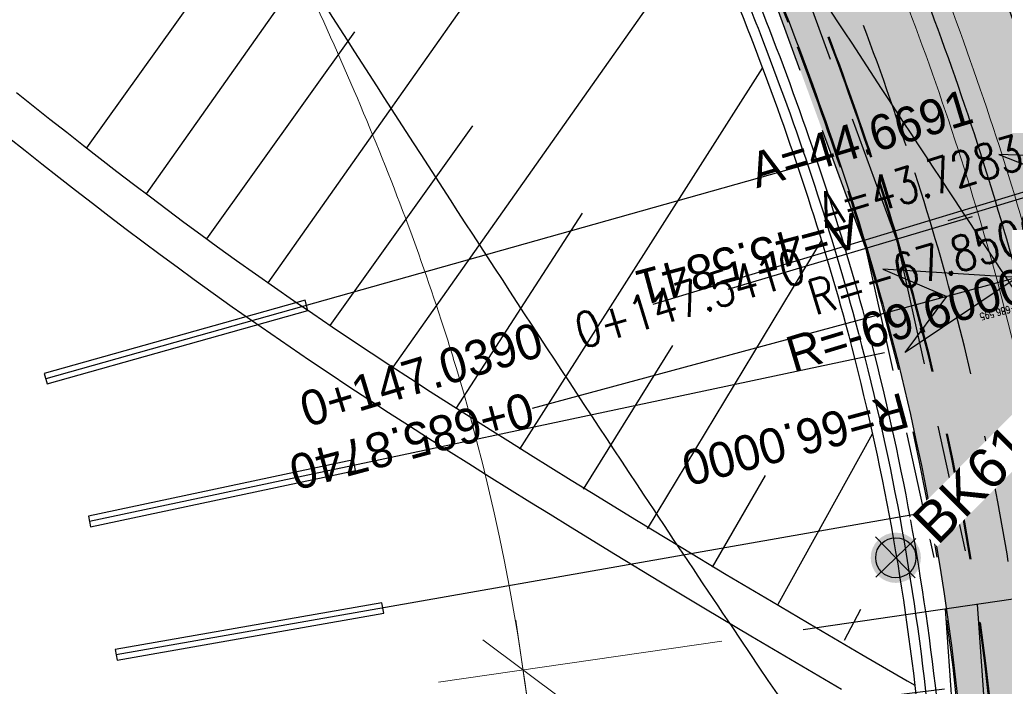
# Model space of a CAD drawing. Header units: metres. Extents: x 3458045 to 3462392, y 5482308 to 5484762.
# Tile 71 of 256: x 3459760 to 3459784, y 5483524 to 5483540. Entities that reach past the tile are written whole.
import ezdxf
from ezdxf.enums import TextEntityAlignment as Align

# ---------------------------------------------------------------- set-up
doc = ezdxf.new("R2010")
doc.units = ezdxf.units.M
doc.header["$PDMODE"] = 3
doc.header["$PDSIZE"] = 0.1
for name, pattern in [('AUSGEZOGEN', [2, 1, 1]), ('STRICHPUNKT2', [12.7, 6.35, -3.175, 0, -3.175]), ('VERDECKT2', [4.7625, 3.175, -1.5875])]:
    doc.linetypes.add(name, pattern=pattern)
doc.layers.get('0').update_dxf_attribs({"linetype": 'CONTINUOUS'})
for name, color, linetype in [('BAUER_BK 2014', 1, 'CONTINUOUS'), ('SP_ACHSE_8559', 7, 'CONTINUOUS'), ('SP_ACHSE_8901', 7, 'CONTINUOUS'), ('SP_AXIS', 7, 'CONTINUOUS'), ('SP_BAUGRUBE-ANKER', 211, 'AUSGEZOGEN'), ('SP_BAUGRUBE-BÖSCHUNG', 210, 'AUSGEZOGEN'), ('SP_BAUGRUBE-VERBAU', 210, 'AUSGEZOGEN'), ('SP_Blockfugen', 2, 'STRICHPUNKT2'), ('SP_SOLID_Tunnelsohle_L7+8', 254, 'CONTINUOUS'), ('SP_StadtbahnFluchtweg', 1, 'CONTINUOUS'), ('SP_TrogTunnel-Bautoleranz', 160, 'VERDECKT2'), ('SP_Tunnelwand-POLYGONAL', 80, 'VERDECKT2'), ('SP_Tunnelwand_L7+8', 2, 'VERDECKT2'), ('SP_Vb_Planung', 10, 'CONTINUOUS'), ('SP_Verbau', 212, 'CONTINUOUS'), ('SP_VERM', 1, 'CONTINUOUS'), ('T__AXIS', 3, 'CONTINUOUS')]:
    doc.layers.add(name, color=color, linetype=linetype)
doc.layers.add('SP_HILF', color=6, linetype='CONTINUOUS', plot=False)
doc.styles.add('K_ISOCP', font='k_isocp.shx')
doc.styles.add('SIMPLEX8', font='simplexd.shx', dxfattribs={"width": 0.8})
doc.styles.get("Standard").update_dxf_attribs({"font": 'txt.shx'})
doc.linetypes.add('EISENBAHN', pattern='A,0.15,[130,ltypeshp.shx,S=0.25,R=0,X=0,Y=0],0.15', length=0.3)
doc.linetypes.add('ZICKZACK', pattern='A,0.00254,-5.08,[131,ltypeshp.shx,S=5.08,R=0,X=-5.08,Y=0],-10.16,[131,ltypeshp.shx,S=5.08,R=180,X=5.08,Y=0],-5.08', length=20.32254)

# ---------------------------------------------------------------- blocks, each defined once
blk = doc.blocks.new('kmr_li')
at = {"color": 1, "linetype": 'Continuous'}
blk.add_line((0, 0), (0, 3.5714), dxfattribs=at)
at = {"color": 1}
for p, q in [((0, 0), (-0.3062, 0.9075)), ((-0.3062, 0.9075), (0, 0.5188)), ((0, 0), (0.3062, 0.9075)), ((0.3062, 0.9075), (0, 0.5188))]:
    blk.add_line(p, q, dxfattribs=at)
at = {"color": 1, "linetype": 'Continuous', "style": 'K_ISOCP'}
blk.add_attdef('STATION', text='', height=1, rotation=270.00006, dxfattribs=at).set_placement((0, 4.404), align=Align.MIDDLE_RIGHT)
blk.add_attdef('PARAUL', text='', height=1, rotation=270.00006, dxfattribs=at).set_placement((-0.5, 1), align=Align.TOP_RIGHT)
blk.add_attdef('PARAOL', text='', height=1, rotation=270.00006, dxfattribs=at).set_placement((0.5, 1), align=Align.BOTTOM_RIGHT)
blk = doc.blocks.new('kmr_re')
at = {"color": 1}
for p, q in [((0, 0), (-0.306221, -0.907473)), ((0, 0), (0.306221, -0.907473)), ((-0.306221, -0.907473), (0, -0.51875)), ((0.306221, -0.907473), (0, -0.51875))]:
    blk.add_line(p, q, dxfattribs=at)
at = {"color": 1, "linetype": 'Continuous'}
blk.add_line((0, 0), (0, -3.57143), dxfattribs=at)
at = {"color": 1, "linetype": 'Continuous', "style": 'K_ISOCP'}
blk.add_attdef('PARAUL', text='', height=1, rotation=270.0000584, dxfattribs=at).set_placement((-0.5, -1), align=Align.TOP_LEFT)
blk.add_attdef('PARAOL', text='', height=1, rotation=270.0000584, dxfattribs=at).set_placement((0.5, -1), align=Align.BOTTOM_LEFT)
blk.add_attdef('STATION', text='', height=1, rotation=270.0000584, dxfattribs=at).set_placement((0, -3.57143), align=Align.MIDDLE_LEFT)
blk = doc.blocks.new('kmr_i')
at = {"color": 1, "linetype": 'Continuous'}
blk.add_line((0, 0), (0, 1.416438), dxfattribs=at)
at = {"color": 1, "linetype": 'Continuous', "style": 'SIMPLEX8', "width": 0.8}
blk.add_attdef('STATION', text='', height=1, rotation=270.00005842, dxfattribs=at).set_placement((0, -0.50985), align=Align.MIDDLE_LEFT)
blk = doc.blocks.new('BK61-14')
at = {"layer": 'BAUER_BK 2014'}
h = blk.add_hatch(color=11, dxfattribs=at)
h.dxf.hatch_style = 1
h.paths.add_polyline_path([(-2.277, -0.137, 1), (2.723, -0.137, 1)])
blk.add_point((0.223, -0.137), dxfattribs=at)
blk = doc.blocks.new('SOF_BEMSTR2')
at = {"color": 0, "linetype": 'ByBlock', "lineweight": -2}
for p, q in [((0, -20), (0, 8.5)), ((3.535, 3.535), (-3.535, -3.535)), ((-5, 0), (5, 0))]:
    blk.add_line(p, q, dxfattribs=at)
blk = doc.blocks.new('SOFI-HK', base_point=(0, 0.000969))
at = {"color": 0, "linetype": 'Continuous'}
for p, q in [((0, 0.139982), (0, -0.138069)), ((-0.145258, 0.000969), (0.139135, 0.000969))]:
    blk.add_line(p, q, dxfattribs=at)
at = {"color": 0, "linetype": 'Continuous', "const_width": 0.1}
for points in [[(0, 0.050969, 0.414214), (-0.05, 0.000969)], [(0.05, 0.000969, -0.414214), (0, -0.049031)]]:
    blk.add_lwpolyline(points, format="xyb", dxfattribs=at)
at = {"color": 0, "linetype": 'Continuous'}
blk.add_circle((0, 0.000969), 0.1, dxfattribs=at)
blk = doc.blocks.new('A$C288940E1')
at = {"layer": 'SP_Verbau'}
blk.add_line((0, 0), (-10.404, -4.692), dxfattribs=at)
blk.add_lwpolyline([(-10.435, -4.623), (-10.373, -4.76), (-6.905, -3.196), (-6.967, -3.059)], close=True, dxfattribs=at)

msp = doc.modelspace()

# ---------------------------------------------------------------- hatches: boundary and pattern name
at = {"layer": 'SP_SOLID_Tunnelsohle_L7+8'}
h = msp.add_hatch(color=256, dxfattribs=at)
h.dxf.hatch_style = 1
edge = h.paths.add_edge_path()
edge.add_arc((3458857.4544, 5483747.0655), 967.062, 344.1575234, 344.3872259)
edge.add_arc((3459473.9441, 5483574.7903), 326.954, 344.387226, 345.076333)
edge.add_arc((3459597.6475, 5483541.8207), 198.9324, 345.076333, 346.224846)
edge.add_arc((3459650.9358, 5483528.7563), 144.066, 346.224846, 347.832764)
edge.add_arc((3459680.7324, 5483522.3319), 113.5846, 347.832764, 349.90022)
edge.add_arc((3459699.8308, 5483518.93), 94.1856, 349.90022, 352.417547)
edge.add_arc((3459713.0579, 5483517.1693), 80.8418, 352.417547, 355.414439)
edge.add_arc((3459719.6894, 5483516.5932), 74.1855, 355.448462, 356.346692)
edge.add_arc((3459720.9584, 5483516.5061), 72.9136, 356.351432, 375.12014)
edge.add_arc((3459716.6802, 5483515.3015), 77.3579, 15.154925, 18.396868)
edge.add_arc((3459706.2115, 5483511.8197), 88.3904, 18.396868, 21.208821)
edge.add_arc((3459692.0649, 5483506.3301), 103.5648, 21.208821, 23.581379)
edge.add_arc((3459671.7932, 5483497.4815), 125.6835, 23.581379, 25.512141)
edge.add_arc((3459639.9853, 5483482.3016), 160.928, 25.512141, 27.001116)
edge.add_arc((3459718.8773, 5483524.65), 71.4345, 25.465137, 28.775179)
edge.add_arc((3459376.7002, 5483342.4929), 459.0716, 28.144677, 28.653199)
edge.add_arc((3459249.8469, 5483273.6151), 603.4176, 28.6167245, 28.7545471)
edge.add_line((3459778.8562, 5483563.8942), (3459778.5506, 5483564.8679))
edge.add_arc((3459246.486, 5483271.2535), 607.7024, 28.8916589, 28.9859415)
edge.add_line((3459778.0667, 5483565.7431), (3459768.6807, 5483560.5519))
edge.add_arc((3460160.896, 5483776.6646), 447.8142, 208.854995, 208.982431)
edge.add_line((3459769.1624, 5483559.6801), (3459769.8148, 5483558.9069))
edge.add_arc((3459249.8406, 5483273.6102), 593.0999, 28.6168449, 28.7524621, ccw=False)
edge.add_arc((3459440.8442, 5483377.5455), 375.6491, 28.04865, 28.653818, ccw=False)
edge.add_arc((3459582.0854, 5483452.7987), 215.6113, 27.001109, 28.04865, ccw=False)
edge.add_arc((3459639.9853, 5483482.3016), 150.628, 25.512141, 27.001109, ccw=False)
edge.add_arc((3459671.7932, 5483497.4815), 115.3835, 23.581379, 25.512141, ccw=False)
edge.add_arc((3459692.0649, 5483506.3301), 93.2648, 21.20882, 23.581379, ccw=False)
edge.add_arc((3459706.2115, 5483511.8197), 78.0904, 18.3967, 21.20882, ccw=False)
edge.add_arc((3459716.6813, 5483515.3019), 67.0567, 15.1549, 18.3967, ccw=False)
edge.add_arc((3459720.9787, 5483516.5082), 62.5934, -3.878778, 15.117461, ccw=False)
edge.add_arc((3459719.7195, 5483516.591), 63.8553, 355.448275, 356.123471, ccw=False)
edge.add_arc((3459713.1809, 5483517.1562), 70.4182, 352.431338, 355.41208, ccw=False)
edge.add_arc((3459699.8288, 5483518.9303), 83.8876, 349.900073, 352.431338, ccw=False)
edge.add_arc((3459680.7324, 5483522.3319), 103.2847, 347.832763, 349.900073, ccw=False)
edge.add_arc((3459650.9358, 5483528.7563), 133.766, 346.224846, 347.832763, ccw=False)
edge.add_arc((3459597.6475, 5483541.8207), 188.6324, 345.076333, 346.224846, ccw=False)
edge.add_arc((3459473.9441, 5483574.7903), 316.654, 344.387226, 345.076333, ccw=False)
edge.add_arc((3458857.4544, 5483747.0655), 956.762, 344.1575234, 344.3872258, ccw=False)
edge.add_line((3459777.8746, 5483485.8757), (3459768.1652, 5483451.5731))
edge.add_arc((3460235.8213, 5483318.7283), 486.1584, 164.142005, 164.465842)
edge.add_arc((3459925.9207, 5483404.8704), 164.5082, 164.465842, 165.436874)
edge.add_arc((3459863.548, 5483421.0744), 100.065, 165.436874, 167.055656)
edge.add_arc((3459836.6312, 5483427.2611), 72.4464, 167.055656, 169.321948)
edge.add_arc((3459825.5145, 5483429.4052), 61.1249, 169.36621, 170.436557)
edge.add_arc((3459822.8296, 5483429.8673), 58.4005, 170.446005, 171.374328)
edge.add_arc((3459822.827, 5483429.8675), 58.3979, 171.374105, 181.27373)
edge.add_line((3459764.4435, 5483428.5694), (3459763.7283, 5483428.5535))
edge.add_line((3459763.7283, 5483428.5535), (3459765.1423, 5483424.2417))
edge.add_line((3459765.1423, 5483424.2417), (3459773.0292, 5483411.4442))
edge.add_line((3459773.0292, 5483411.4442), (3459778.948, 5483417.0189))
edge.add_line((3459778.948, 5483417.0189), (3459775.6909, 5483420.4769))
edge.add_arc((3459821.7364, 5483429.9486), 47.0096, 170.06678, 191.62372, ccw=False)
edge.add_arc((3459825.0894, 5483429.4811), 50.3931, 169.37086, 170.20087, ccw=False)
edge.add_arc((3459836.6312, 5483427.2611), 62.1464, 167.055656, 169.321948, ccw=False)
edge.add_arc((3459863.548, 5483421.0744), 89.765, 165.436867, 167.055656, ccw=False)
edge.add_arc((3459925.9216, 5483404.8701), 154.2091, 164.465124, 165.436867, ccw=False)
edge.add_arc((3460237.4715, 5483318.2654), 477.5722, 164.141522, 164.465124, ccw=False)
edge.add_line((3459778.0759, 5483448.7679), (3459787.7833, 5483483.0639))

# ---------------------------------------------------------------- linework, layer by layer
at = {"layer": 'SP_ACHSE_8559'}
msp.add_lwpolyline([(3459737.3759, 5483588.9167, -0.0013218), (3459741.9888, 5483581.4736, -0.0004406), (3459746.5755, 5483574.0144, 0.000357), (3459752.2355, 5483564.8071, 0.0010709), (3459757.9218, 5483555.616, 0.0017848), (3459763.6606, 5483546.4576, 0.0024988), (3459769.4775, 5483537.3487, 0.0032127), (3459775.3981, 5483528.3069, 0.0012042), (3459777.3589, 5483525.3707, 0.00909), (3459792.1443, 5483504.1891, -0.6236806), (3459771.1027, 5483464.5224, -0.1187391)], format="xyb", dxfattribs=at)
at = {"layer": 'SP_ACHSE_8901'}
msp.add_lwpolyline([(3459663.5917, 5483703.287, -0.0763528), (3459773.4733, 5483559.3038, -0.0026415), (3459775.3741, 5483555.7812, -0.0045692), (3459777.2239, 5483552.2315, -0.0064969), (3459778.9947, 5483548.6418, -0.0084247), (3459780.6575, 5483545.0009, -0.0103526), (3459782.1824, 5483541.3003, -0.0122805), (3459783.5383, 5483537.5346, -0.0141346), (3459784.6877, 5483533.7213, -0.0820775), (3459786.8382, 5483512.3056, -0.0039193), (3459786.7627, 5483511.2537, -0.0130302), (3459786.3551, 5483507.4265, -0.0110254), (3459785.7638, 5483503.6231, -0.0090206), (3459785.0205, 5483499.8464, -0.007016), (3459784.1565, 5483496.0954, -0.0050114), (3459783.2025, 5483492.3662, -0.0030068), (3459782.1889, 5483488.6527, -0.0010023), (3459781.1454, 5483484.9475), (3459771.4367, 5483450.6471, 0.0014127)], format="xyb", dxfattribs=at)
at = {"layer": 'SP_AXIS'}
for points in [[(3459663.5917, 5483703.287, -0.0763528), (3459773.4733, 5483559.3038, -0.0026415), (3459775.3741, 5483555.7812, -0.0045692), (3459777.2239, 5483552.2315, -0.0064969), (3459778.9947, 5483548.6418, -0.0084247), (3459780.6575, 5483545.0009, -0.0103526), (3459782.1824, 5483541.3003, -0.0122805), (3459783.5383, 5483537.5346, -0.0141346), (3459784.6877, 5483533.7213, -0.0820775), (3459786.8382, 5483512.3056, -0.0039193), (3459786.7627, 5483511.2537, -0.0130302), (3459786.3551, 5483507.4265, -0.0110254), (3459785.7638, 5483503.6231, -0.0090206), (3459785.0205, 5483499.8464, -0.007016), (3459784.1565, 5483496.0954, -0.0050114), (3459783.2025, 5483492.3662, -0.0030068), (3459782.1889, 5483488.6527, -0.0010023), (3459781.1454, 5483484.9475), (3459771.4367, 5483450.6471, 0.0014127)], [(3459751.0056, 5483586.8549, -0.0004357), (3459755.6442, 5483579.3114, 0.0003596), (3459761.2625, 5483570.1726, 0.0010789), (3459766.9071, 5483561.05, 0.0017982), (3459772.6041, 5483551.96, 0.0025175), (3459778.3793, 5483542.9196, 0.0032367), (3459784.2581, 5483533.9462, 0.0012132), (3459786.2052, 5483531.0326, 0.0550745), (3459885.4353, 5483413.6014, -0.0246156), (3459912.6205, 5483385.1364, -0.0008768), (3459913.5588, 5483384.0479, -0.0037507), (3459918.2074, 5483378.5492, -0.002679), (3459922.785, 5483372.9911, -0.0016074), (3459927.3148, 5483367.3939, -0.0005358), (3459931.8205, 5483361.7774, 0.0005358), (3459936.3262, 5483356.161, 0.0009761), (3459939.4013, 5483352.3529, 0.0064816), (3459955.9914, 5483332.4309), (3459959.947, 5483327.8043)]]:
    msp.add_lwpolyline(points, format="xyb", dxfattribs=at)
at = {"layer": 'SP_BAUGRUBE-BÖSCHUNG'}
for p, q in [((3459763.0193, 5483535.7967), (3459770.4341, 5483546.3018)), ((3459766.0492, 5483533.5866), (3459773.4593, 5483544.0849)), ((3459761.5325, 5483536.9418), (3459765.2702, 5483542.1705)), ((3459769.1569, 5483531.4865), (3459776.572, 5483541.992)), ((3459764.5232, 5483534.6773), (3459768.2077, 5483539.8315)), ((3459772.3077, 5483529.4506), (3459778.3521, 5483538.927)), ((3459767.5939, 5483532.5248), (3459771.1452, 5483537.4926)), ((3459770.7303, 5483530.4641), (3459773.8704, 5483535.3227)), ((3459775.4924, 5483527.4708), (3459779.8208, 5483534.6305)), ((3459773.8939, 5483528.4508), (3459776.1164, 5483532.0293)), ((3459778.7389, 5483525.5943), (3459781.0875, 5483529.8348)), ((3459777.1066, 5483526.5169), (3459778.4222, 5483528.7949)), ((3459780.3878, 5483524.7018), (3459780.7952, 5483525.4661))]:
    msp.add_line(p, q, dxfattribs=at)
at = {"layer": 'SP_BAUGRUBE-VERBAU'}
for points in [[(3459768.3961, 5483560.3944, -0.0014299), (3459770.0278, 5483557.4239, -0.0026415), (3459771.9101, 5483553.9356, -0.0045692), (3459773.7268, 5483550.4495, -0.0064969), (3459775.4524, 5483546.9513, -0.0084247), (3459777.0603, 5483543.4307, -0.0103526), (3459778.5233, 5483539.8804, -0.0122805), (3459779.8138, 5483536.296, -0.0141346), (3459780.8992, 5483532.6952, -0.0386887), (3459782.6776, 5483523.2707, -0.0039193)], [(3459767.9585, 5483560.1524, -0.0014299), (3459769.5889, 5483557.1845, -0.0026415), (3459771.4688, 5483553.7004, -0.0045692), (3459773.2813, 5483550.2225, -0.0064969), (3459775.0011, 5483546.7359, -0.0084247), (3459776.602, 5483543.2307, -0.0103526), (3459778.0571, 5483539.6995, -0.0122805), (3459779.3394, 5483536.1382, -0.0141346), (3459780.4166, 5483532.5645, -0.0397198), (3459782.2078, 5483522.9639, -0.0039193)]]:
    msp.add_lwpolyline(points, format="xyb", dxfattribs=at)
at = {"layer": 'SP_BAUGRUBE-VERBAU', "linetype": 'ZICKZACK', "ltscale": 0.2}
msp.add_lwpolyline([(3459777.4567, 5483541.8633, -0.0060403), (3459778.2902, 5483539.7899, -0.0122805), (3459779.5766, 5483536.2171, -0.0141346), (3459780.6579, 5483532.6298, -0.0404522), (3459782.475, 5483522.8105, -0.0386887)], format="xyb", dxfattribs=at)
at = {"layer": 'SP_BAUGRUBE-VERBAU'}
msp.add_lwpolyline([(3459759.5783, 5483537.2093), (3459759.9968, 5483536.8769), (3459760.4155, 5483536.5462), (3459760.8344, 5483536.2175), (3459761.2536, 5483535.8909), (3459761.6733, 5483535.5665), (3459762.0934, 5483535.2444), (3459762.5141, 5483534.9246), (3459762.9355, 5483534.6074), (3459763.3576, 5483534.2929), (3459763.7806, 5483533.9811), (3459764.2042, 5483533.6724), (3459764.6773, 5483533.3318), (3459765.1527, 5483532.994), (3459765.6308, 5483532.6586), (3459766.1114, 5483532.3253), (3459766.5946, 5483531.9941), (3459767.0802, 5483531.6649), (3459767.5682, 5483531.3375), (3459768.0584, 5483531.0119), (3459768.5507, 5483530.688), (3459769.0452, 5483530.3656), (3459769.5416, 5483530.0447), (3459770.0399, 5483529.7251), (3459770.5401, 5483529.4068), (3459771.0419, 5483529.0896), (3459771.5454, 5483528.7734), (3459772.0504, 5483528.4581), (3459772.5569, 5483528.1436), (3459773.0647, 5483527.8298), (3459773.5723, 5483527.5174), (3459774.6921, 5483526.8327), (3459775.8127, 5483526.1531), (3459776.9356, 5483525.478), (3459778.0608, 5483524.8074), (3459779.1883, 5483524.1414), (3459780.3183, 5483523.4799)], dxfattribs=at)
at = {"layer": 'SP_Blockfugen'}
for p, q in [((3459777.4948, 5483533.4256), (3459794.2653, 5483538.4236)), ((3459779.3625, 5483524.9682), (3459796.6806, 5483527.4773))]:
    msp.add_line(p, q, dxfattribs=at)
at = {"layer": 'SP_HILF'}
msp.add_lwpolyline([(3459793.7242, 5483511.8662, 0.0820775), (3459791.3478, 5483535.5252, 0.0141466), (3459790.0846, 5483539.7154, 0.0122701), (3459788.6151, 5483543.7965, 0.0103526), (3459786.9813, 5483547.7613, 0.0084247), (3459785.2219, 5483551.6136, 0.006497), (3459783.3718, 5483555.3642, 0.0144438), (3459781.4908, 5483559.0368, 0.0022188), (3459779.553, 5483562.6209, 0.0006014), (3459778.8562, 5483563.8942), (3459778.5506, 5483564.8679, 0.0004114), (3459778.0667, 5483565.7431), (3459768.6807, 5483560.5519, 0.000556), (3459769.1624, 5483559.6801), (3459769.8148, 5483558.9069, -0.0005917), (3459770.4887, 5483557.6754, -0.0026405), (3459772.3728, 5483554.1836, -0.0045708), (3459774.1945, 5483550.6879, -0.0064969), (3459775.9262, 5483547.1774, -0.0084247), (3459777.5414, 5483543.6408, -0.0103526), (3459779.0127, 5483540.0703, -0.0122708), (3459780.311, 5483536.4646, -0.014146), (3459781.406, 5483532.8325, -0.0830771), (3459783.4287, 5483512.274, -0.0029461)], format="xyb", dxfattribs=at)
at = {"layer": 'SP_StadtbahnFluchtweg', "linetype": 'VERDECKT2'}
msp.add_lwpolyline([(3459770.131, 5483561.8546, -0.001614), (3459771.981, 5483558.4896, -0.0026415), (3459773.8738, 5483554.9818, -0.0045692), (3459775.7092, 5483551.4597, -0.0064969), (3459777.4604, 5483547.9096, -0.0084247), (3459779.0995, 5483544.3209, -0.0103526), (3459780.5976, 5483540.6853, -0.0122805), (3459781.9251, 5483536.9981, -0.0141346), (3459783.0468, 5483533.2769, -0.0820775), (3459785.1416, 5483512.4138, -0.0039193), (3459785.0681, 5483511.3886, -0.0130302), (3459784.6699, 5483507.6505, -0.0110254), (3459784.0901, 5483503.9212, -0.0090206), (3459783.3587, 5483500.2047, -0.007016), (3459782.5054, 5483496.5002, -0.0050114), (3459781.5599, 5483492.804, -0.0030068), (3459780.5516, 5483489.1103, -0.0010023), (3459779.51, 5483485.4116), (3459769.8009, 5483451.1101, 0.0014127)], format="xyb", dxfattribs=at)
at = {"layer": 'SP_TrogTunnel-Bautoleranz'}
msp.add_lwpolyline([(3459769.5507, 5483561.0445, -0.0014341), (3459771.1909, 5483558.0585, -0.0026415), (3459773.0795, 5483554.5586, -0.0045692), (3459774.9073, 5483551.0511, -0.0064969), (3459776.6482, 5483547.522, -0.0084247), (3459778.2746, 5483543.9608, -0.0103526), (3459779.7585, 5483540.3597, -0.0122805), (3459781.0711, 5483536.7141, -0.0141346), (3459782.1781, 5483533.0416, -0.0820775), (3459784.2434, 5483512.4711, -0.0039193), (3459784.1709, 5483511.46, -0.0130302), (3459783.7777, 5483507.7691, -0.0110254), (3459783.2041, 5483504.0791, -0.0090206), (3459782.4789, 5483500.3944, -0.007016), (3459781.6313, 5483496.7145, -0.0050114), (3459780.6902, 5483493.0358, -0.0030068), (3459779.6848, 5483489.3525, -0.0010023), (3459778.6442, 5483485.6573), (3459768.935, 5483451.3552, 0.0014127)], format="xyb", dxfattribs=at)
at = {"layer": 'SP_Tunnelwand-POLYGONAL', "const_width": 0.8}
msp.add_lwpolyline([(3459781.3122, 5483534.5371), (3459778.0351, 5483543.4441), (3459773.8624, 5483552.1545), (3459769.1817, 5483560.8335)], dxfattribs=at)
at = {"layer": 'SP_Tunnelwand-POLYGONAL'}
for points in [[(3459781.6876, 5483534.6752), (3459778.404, 5483543.5999), (3459774.219, 5483552.336), (3459769.5338, 5483561.0233)], [(3459780.9368, 5483534.399), (3459777.6662, 5483543.2883), (3459773.5058, 5483551.9731), (3459768.8297, 5483560.6436)], [(3459781.6876, 5483534.6752), (3459783.6921, 5483525.5955), (3459784.3467, 5483516.2863), (3459783.6382, 5483506.941), (3459781.8031, 5483497.5312), (3459779.2892, 5483488.0335)], [(3459780.9064, 5483534.5027), (3459782.8982, 5483525.4806), (3459783.5446, 5483516.2885), (3459782.844, 5483507.0482), (3459781.023, 5483497.7103), (3459778.5159, 5483488.2382)]]:
    msp.add_lwpolyline(points, dxfattribs=at)
at = {"layer": 'SP_Tunnelwand_L7+8'}
for points in [[(3459769.5338, 5483561.0233, -0.0014297), (3459771.169, 5483558.0466, -0.0026415), (3459773.0574, 5483554.5468, -0.0045692), (3459774.8851, 5483551.0397, -0.0064969), (3459776.6256, 5483547.5112, -0.0084247), (3459778.2517, 5483543.9508, -0.0103526), (3459779.7352, 5483540.3507, -0.0122805), (3459781.0474, 5483536.7063, -0.0141346), (3459782.154, 5483533.0351, -0.0820775), (3459784.2185, 5483512.4727, -0.0039193), (3459784.146, 5483511.462, -0.0130302), (3459783.753, 5483507.7724, -0.0110254), (3459783.1795, 5483504.0834, -0.0090206), (3459782.4545, 5483500.3997, -0.007016), (3459781.607, 5483496.7204, -0.0050114), (3459780.6661, 5483493.0422, -0.0030068), (3459779.6607, 5483489.3592, -0.0010023), (3459778.6201, 5483485.6641), (3459768.9109, 5483451.362, 0.0014127)], [(3459768.8336, 5483560.6364, -0.0014299), (3459770.4667, 5483557.6634, -0.0026415), (3459772.3514, 5483554.1707, -0.0045692), (3459774.1723, 5483550.6765, -0.0064969), (3459775.9036, 5483547.1666, -0.0084247), (3459777.5185, 5483543.6308, -0.0103526), (3459778.9894, 5483540.0613, -0.0122805), (3459780.2883, 5483536.4538, -0.0141346), (3459781.3818, 5483532.8259, -0.0820775), (3459783.4201, 5483512.5236, -0.0039193), (3459783.3485, 5483511.5255, -0.0130302), (3459782.9599, 5483507.8779, -0.0110254), (3459782.3919, 5483504.2237, -0.0090206), (3459781.6725, 5483500.5683, -0.007016), (3459780.83, 5483496.9109, -0.0050114), (3459779.8931, 5483493.2482, -0.0030068), (3459778.8902, 5483489.5745, -0.0010023), (3459777.8505, 5483485.8825), (3459768.1412, 5483451.5799, 0.0014127)]]:
    msp.add_lwpolyline(points, format="xyb", dxfattribs=at)
at = {"layer": 'SP_Vb_Planung', "linetype": 'AUSGEZOGEN', "lineweight": 13, "ltscale": 13}
for points in [[(3459663.9385, 5483703.6472, -0.0763528), (3459773.9123, 5483559.5433, -0.0026415), (3459775.8154, 5483556.0163, -0.0045692), (3459777.6694, 5483552.4585, -0.0064969), (3459779.4459, 5483548.8571, -0.0084247), (3459781.1157, 5483545.201, -0.0103526), (3459782.6485, 5483541.4812, -0.0122805), (3459784.0127, 5483537.6924, -0.0141346), (3459785.1703, 5483533.852, -0.0820775), (3459787.3372, 5483512.2737, -0.0039193), (3459787.2612, 5483511.214, -0.0130302), (3459786.8507, 5483507.3606, -0.0110254), (3459786.256, 5483503.5354, -0.0090206), (3459785.5093, 5483499.741, -0.007016), (3459784.6421, 5483495.9763, -0.0050114), (3459783.6857, 5483492.2374, -0.0030068), (3459782.6704, 5483488.5182, -0.0010023), (3459781.6264, 5483484.811), (3459771.9178, 5483450.5109, 0.0014127)], [(3459663.2449, 5483702.9268, -0.0763528), (3459773.0344, 5483559.0643, -0.0026415), (3459774.9329, 5483555.546, -0.0045692), (3459776.7784, 5483552.0045, -0.0064969), (3459778.5434, 5483548.4264, -0.0084247), (3459780.1992, 5483544.8009, -0.0103526), (3459781.7163, 5483541.1194, -0.0122805), (3459783.0638, 5483537.3768, -0.0141346), (3459784.2051, 5483533.5906, -0.0820775), (3459786.3392, 5483512.3374, -0.0039193), (3459786.2643, 5483511.2934, -0.0130302), (3459785.8594, 5483507.4924, -0.0110254), (3459785.2715, 5483503.7108, -0.0090206), (3459784.5318, 5483499.9518, -0.007016), (3459783.6709, 5483496.2145, -0.0050114), (3459782.7194, 5483492.495, -0.0030068), (3459781.7073, 5483488.7873, -0.0010023), (3459780.6644, 5483485.084), (3459770.9556, 5483450.7832, 0.0014127)]]:
    msp.add_lwpolyline(points, format="xyb", dxfattribs=at)
at = {"layer": 'SP_Vb_Planung', "linetype": 'EISENBAHN', "lineweight": 13, "ltscale": 13}
msp.add_lwpolyline([(3459663.5917, 5483703.287, -0.0763528), (3459773.4733, 5483559.3038, -0.0026415), (3459775.3741, 5483555.7812, -0.0045692), (3459777.2239, 5483552.2315, -0.0064969), (3459778.9947, 5483548.6418, -0.0084247), (3459780.6575, 5483545.0009, -0.0103526), (3459782.1824, 5483541.3003, -0.0122805), (3459783.5383, 5483537.5346, -0.0141346), (3459784.6877, 5483533.7213, -0.0820775), (3459786.8382, 5483512.3056, -0.0039193), (3459786.7627, 5483511.2537, -0.0130302), (3459786.3551, 5483507.4265, -0.0110254), (3459785.7638, 5483503.6231, -0.0090206), (3459785.0205, 5483499.8464, -0.007016), (3459784.1565, 5483496.0954, -0.0050114), (3459783.2025, 5483492.3662, -0.0030068), (3459782.1889, 5483488.6527, -0.0010023), (3459781.1454, 5483484.9475), (3459771.4367, 5483450.6471, 0.0014127)], format="xyb", dxfattribs=at)
at = {"layer": 'SP_VERM', "color": 3, "linetype": 'AUSGEZOGEN', "lineweight": 0}
msp.add_lwpolyline([(3459759.3354, 5483402.5326, -0.1439193), (3459754.6319, 5483441.2437, -0.0047478), (3459754.8686, 5483442.5859, -0.01005), (3459755.548, 5483445.8548, -0.0071784), (3459756.2936, 5483448.9086, -0.004307), (3459757.0619, 5483451.7683, -0.0014357), (3459757.8135, 5483454.4433), (3459767.8972, 5483490.0684, 0.0010265), (3459768.9011, 5483493.6337, 0.0030796), (3459769.8385, 5483497.0708, 0.0051327), (3459770.687, 5483500.3962, 0.0071859), (3459771.4242, 5483503.6143, 0.0092391), (3459772.0303, 5483506.7267, 0.0112924), (3459772.4885, 5483509.7322, 0.0097473), (3459772.7249, 5483511.8947, 0.0955136), (3459770.7326, 5483531.4589, 0.0058171), (3459770.3576, 5483532.6555, 0.0125278), (3459769.3251, 5483535.5659, 0.0105457), (3459768.1088, 5483538.5504, 0.0085637), (3459766.7273, 5483541.601, 0.0065817), (3459765.1986, 5483544.7216, 0.0045998), (3459763.5426, 5483547.9192, 0.0026179), (3459761.781, 5483551.2035, 0.0564644), (3459686.7013, 5483658.6994)], format="xyb", dxfattribs=at)
at = {"layer": 'T__AXIS'}
msp.add_lwpolyline([(3459778.5101, 5483400.3795, -0.1903342), (3459770.3083, 5483438.634, -0.0047478), (3459770.4922, 5483439.6766, -0.01005), (3459771.0392, 5483442.3074, -0.0071784), (3459771.6766, 5483444.918, -0.004307), (3459772.3738, 5483447.5133, -0.0014357), (3459773.1007, 5483450.1004), (3459783.1886, 5483485.7402, 0.0010265), (3459784.2072, 5483489.3579, 0.0030796), (3459785.1961, 5483492.9837, 0.0051327), (3459786.1253, 5483496.6253, 0.0071859), (3459786.9645, 5483500.2887, 0.0092391), (3459787.6829, 5483503.9775, 0.0112924), (3459788.2492, 5483507.6926, 0.0097473), (3459788.5535, 5483510.4758, 0.0955136), (3459785.9526, 5483536.0318, 0.0058171), (3459785.4666, 5483537.583, 0.0125278), (3459784.1652, 5483541.2521, 0.0105457), (3459782.6959, 5483544.8573, 0.0085637), (3459781.0898, 5483548.4038, 0.0065817), (3459779.3771, 5483551.9001, 0.0045998), (3459777.5866, 5483555.3573, 0.0026179), (3459775.7464, 5483558.7883, 0.0770008), (3459664.8059, 5483704.5483)], format="xyb", dxfattribs=at)

# ---------------------------------------------------------------- block references
at = {"layer": 'SP_AXIS', "color": 0}
ref = msp.add_blockref('kmr_li', (3459787.5873, 5483536.6729), dxfattribs=dict(at, xscale=3.500000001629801, yscale=3.500000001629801, zscale=3.500000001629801, rotation=106.84136691))
ref.add_attrib('STATION', '0+147.0390', dxfattribs={"layer": '0', "color": 1, "linetype": 'Continuous', "height": 0.875, "rotation": 16.84143, "style": 'K_ISOCP'}).set_placement((3459772.8343, 5483532.2071), align=Align.MIDDLE_RIGHT)
ref.add_attrib('PARAOL', 'A=44.6691', dxfattribs={"layer": '0', "color": 1, "linetype": 'Continuous', "height": 0.875, "rotation": 16.84143, "style": 'K_ISOCP'}).set_placement((3459783.7304, 5483537.3338), align=Align.BOTTOM_RIGHT)
ref.add_attrib('PARAUL', 'R=-69.6000', dxfattribs={"layer": '0', "color": 1, "linetype": 'Continuous', "height": 0.875, "rotation": 16.84143, "style": 'K_ISOCP'}).set_placement((3459784.7445, 5483533.9839), align=Align.TOP_RIGHT)
ref = msp.add_blockref('kmr_re', (3459784.6877, 5483533.7213), dxfattribs=dict(at, xscale=3.500000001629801, yscale=3.500000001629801, zscale=3.500000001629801, rotation=285.1184487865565))
ref.add_attrib('STATION', '0+685.8740', dxfattribs={"layer": '0', "color": 1, "linetype": 'Continuous', "height": 0.875, "rotation": 195.11851, "style": 'K_ISOCP'}).set_placement((3459772.6204, 5483530.4611), align=Align.MIDDLE_LEFT)
ref.add_attrib('PARAOL', 'R=66.0000', dxfattribs={"layer": '0', "color": 1, "linetype": 'Continuous', "height": 0.875, "rotation": 195.11851, "style": 'K_ISOCP'}).set_placement((3459781.7653, 5483531.119), align=Align.BOTTOM_LEFT)
ref.add_attrib('PARAUL', 'A=45.5841', dxfattribs={"layer": '0', "color": 1, "linetype": 'Continuous', "height": 0.875, "rotation": 195.11851, "style": 'K_ISOCP'}).set_placement((3459780.8524, 5483534.4979), align=Align.TOP_LEFT)
at = {"layer": 'SP_AXIS', "xscale": 0.1750000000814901, "yscale": 0.1750000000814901, "zscale": 0.1750000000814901, "rotation": 284.4927094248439}
msp.add_blockref('kmr_i', (3459784.8719, 5483533.0245), dxfattribs=at).add_auto_attribs({'STATION': '0+686.595'})
at = {"layer": 'SP_BAUGRUBE-ANKER'}
for p, xscale, yscale, zscale, rotation in [((3459779.9826, 5483536.6829), 1.772319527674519, 1.772319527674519, 1.772319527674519, 351.4503174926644), ((3459781.3876, 5483531.8498), 1.772319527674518, 1.772319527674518, 1.772319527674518, 347.7081446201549)]:
    msp.add_blockref('A$C288940E1', p, dxfattribs=dict(at, xscale=xscale, yscale=yscale, zscale=zscale, rotation=rotation))
at = {"layer": 'SP_VERM', "color": 3, "linetype": 'AUSGEZOGEN', "lineweight": 0, "xscale": 0.2500000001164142, "yscale": 0.2500000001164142, "zscale": 0.2500000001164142, "rotation": 98.24482916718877}
msp.add_blockref('SOF_BEMSTR2', (3459772.3934, 5483523.9583), dxfattribs=at)
at = {"layer": 'T__AXIS', "color": 0}
ref = msp.add_blockref('kmr_li', (3459785.9526, 5483536.0318), dxfattribs=dict(at, xscale=0.8750000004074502, yscale=0.8750000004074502, zscale=0.8750000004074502, rotation=106.7229605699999))
ref.add_attrib('STATION', '0+147.5410', dxfattribs={"layer": '0', "color": 1, "linetype": 'Continuous', "height": 0.875, "rotation": 16.72302, "style": 'SIMPLEX8', "width": 0.8}).set_placement((3459779.3609, 5483534.0513), align=Align.MIDDLE_RIGHT)
ref.add_attrib('PARAOL', 'A=43.7283', dxfattribs={"layer": '0', "color": 1, "linetype": 'Continuous', "height": 0.875, "rotation": 16.72302, "style": 'SIMPLEX8', "width": 0.8}).set_placement((3459784.9887, 5483536.199), align=Align.BOTTOM_RIGHT)
ref.add_attrib('PARAUL', 'R=-67.8500', dxfattribs={"layer": '0', "color": 1, "linetype": 'Continuous', "height": 0.875, "rotation": 16.72302, "style": 'SIMPLEX8', "width": 0.8}).set_placement((3459785.2405, 5483535.361), align=Align.TOP_RIGHT)

# ---------------------------------------------------------------- next in the draw order: texts
at = {"layer": 'BAUER_BK 2014', "insert": (3459781.9959, 5483527.7358, -95.67), "char_height": 1, "attachment_point": 1, "rotation": 45, "bg_fill": 3, "box_fill_scale": 1, "bg_fill_color": 256, "bg_fill_transparency": 0}
msp.add_mtext_dynamic_manual_height_columns('{\\fArial|b0|i0|c0|p34;BK61/14}', width=5.199728, gutter_width=12.5, heights=[0], dxfattribs=at)

# ---------------------------------------------------------------- next in the draw order: linework, layer by layer
at = {"layer": 'SP_BAUGRUBE-BÖSCHUNG'}
msp.add_lwpolyline([(3459759.7847, 5483538.3242), (3459760.2013, 5483537.9915), (3459760.6177, 5483537.6608), (3459761.034, 5483537.332), (3459761.4503, 5483537.0053), (3459761.8667, 5483536.6809), (3459762.2833, 5483536.3588), (3459762.7002, 5483536.0392), (3459763.1174, 5483535.7222), (3459763.535, 5483535.4078), (3459763.9531, 5483535.0963), (3459764.3718, 5483534.7876), (3459764.7907, 5483534.4823), (3459765.259, 5483534.1452), (3459765.7295, 5483533.8109), (3459766.2029, 5483533.4788), (3459766.679, 5483533.1486), (3459767.1579, 5483532.8204), (3459767.6394, 5483532.4939), (3459768.1234, 5483532.1692), (3459768.6098, 5483531.8461), (3459769.0986, 5483531.5245), (3459769.5897, 5483531.2044), (3459770.083, 5483530.8855), (3459770.5783, 5483530.5678), (3459771.0757, 5483530.2512), (3459771.575, 5483529.9356), (3459772.0761, 5483529.6209), (3459772.579, 5483529.307), (3459773.0835, 5483528.9937), (3459773.5896, 5483528.6809), (3459774.0951, 5483528.3699), (3459775.2122, 5483527.6868), (3459776.3296, 5483527.0092), (3459777.4492, 5483526.3361), (3459778.571, 5483525.6674), (3459779.6952, 5483525.0034), (3459780.8218, 5483524.3439), (3459781.9528, 5483523.6878), (3459782.1396, 5483523.5802)], dxfattribs=at)

# ---------------------------------------------------------------- next in the draw order: block references
at = {"layer": 'BAUER_BK 2014', "xscale": 5.000000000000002, "yscale": 5.000000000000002, "zscale": 5.000000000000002, "rotation": 314.0182533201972}
msp.add_blockref('SOFI-HK', (3459781.6691, 5483526.7481, 4.226), dxfattribs=at)
at = {"layer": 'BAUER_BK 2014', "xscale": 0.25, "yscale": 0.25}
msp.add_blockref('BK61-14', (3459781.6134, 5483526.7824, 4.226), dxfattribs=at)
at = {"layer": 'SP_BAUGRUBE-ANKER', "xscale": 1.772319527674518, "yscale": 1.772319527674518, "zscale": 1.772319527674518}
for p, rotation in [((3459782.185, 5483527.8334), 345.6920429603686), ((3459782.8767, 5483523.483), 342.7786746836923)]:
    msp.add_blockref('A$C288940E1', p, dxfattribs=dict(at, rotation=rotation))

doc.saveas('drawing.dxf')
